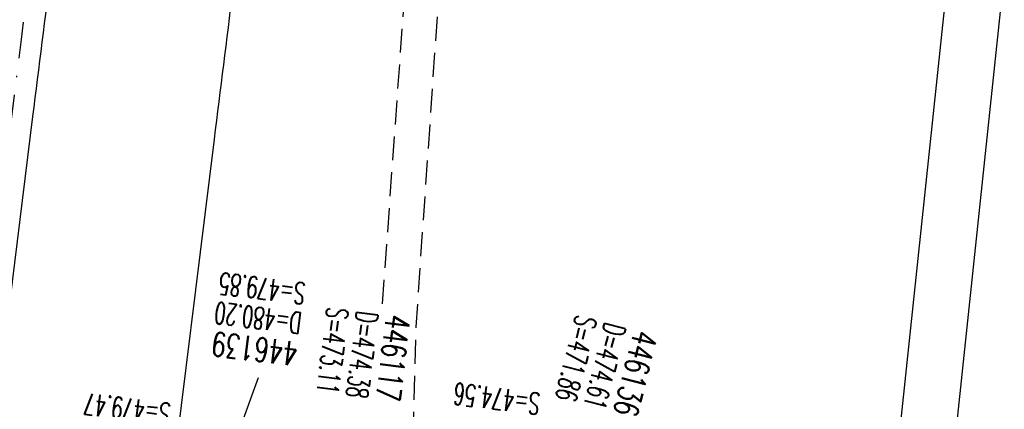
# Model space of a CAD drawing. Extents: x 459406 to 461721, y 413308 to 423218.
# Tile 51 of 256: x 461047 to 461129, y 414869 to 414902. Entities that reach past the tile are written whole.
import ezdxf

# ---------------------------------------------------------------- set-up
doc = ezdxf.new("R2010")
doc.units = 0
doc.header["$LTSCALE"] = 2
doc.header["$MEASUREMENT"] = 0
doc.linetypes.add('GESTRICH-X2', pattern=[1.5, 1, -0.5])
doc.linetypes.add('STRICHPT-X3', pattern=[3, 1.5, -0.75, 0, -0.75])
for name, color, linetype in [('ACHSE', 1, 'STRICHPT-X3'), ('FBR', 8, 'CONTINUOUS'), ('NBS-TRASSE', 7, 'CONTINUOUS'), ('SCHACHTNR', 6, 'CONTINUOUS'), ('WEG', 8, 'GESTRICH-X2')]:
    doc.layers.add(name, color=color, linetype=linetype)
doc.styles.add('ROMANS', font='romans.shx', dxfattribs={"width": 0.8})

msp = doc.modelspace()

# ---------------------------------------------------------------- linework, layer by layer
at = {"layer": 'ACHSE', "flags": 128}
msp.add_lwpolyline([(460985.548, 416976.25), (460982.742, 416926.329), (460979.936, 416876.407), (460977.13, 416826.486), (460974.324, 416776.565), (460971.518, 416726.644), (460968.712, 416676.723), (460965.906, 416626.802), (460963.1, 416576.88, 0), (460961.733, 416552.566, 0), (460960.294, 416526.959, -0.000009), (460958.89, 416501.998, 0.00001), (460957.487, 416477.038, 0.000001), (460956.785, 416464.557, -0.000001), (460956.084, 416452.077), (460954.681, 416427.117), (460953.278, 416402.156), (460951.875, 416377.196, 0.000027), (460951.185, 416364.909, -0.000114), (460950.495, 416352.621, -0.000169), (460950.493, 416352.583, 0.000019), (460950.473, 416352.235, 0.002347), (460949.964, 416342.501, 0.0015), (460949.285, 416327.263, 0.002663), (460948.888, 416316.296, 0.002084), (460948.513, 416302.275, 0.002087), (460948.283, 416289.783, 0.002085), (460948.158, 416277.278, 0.002085), (460948.137, 416264.779, 0.002085), (460948.22, 416252.279, 0.002086), (460948.407, 416239.774, 0.002088), (460948.699, 416227.283, 0.002084), (460949.095, 416214.794, 0.002083), (460949.595, 416202.3, 0.002081), (460950.199, 416189.812, 0.002082), (460950.907, 416177.335, 0.002086), (460951.719, 416164.862, 0.002086), (460952.635, 416152.395, 0.002087), (460953.654, 416139.944, 0.002084), (460954.779, 416127.487, 0.002085), (460956.008, 416115.039, 0.002088), (460957.338, 416102.619, 0.002086), (460958.772, 416090.211, 0.002083), (460960.312, 416077.796, 0.002082), (460961.956, 416065.389, 0.002087), (460963.699, 416053.027, 0.002086), (460965.546, 416040.675, 0.002083), (460967.499, 416028.318, 0.00208), (460969.554, 416015.985, 0.002081), (460971.71, 416003.675, 0.002087), (460973.97, 415991.377, 0.002089), (460976.331, 415979.107, 0.002087), (460978.792, 415966.867, 0.002082), (460981.362, 415954.618, 0.002082), (460984.148, 415941.865, 0.002276), (460986.8, 415930.217, 0.001902), (460990.244, 415915.651, 0.002837), (460992.645, 415905.91, 0.000643), (460995.488, 415894.713, 0.001405), (460996.809, 415889.596, 0), (460998.528, 415883.015, 0.000001), (460998.872, 415881.699), (461005.191, 415857.511, 0.000017), (461008.351, 415845.417, -0.000015), (461011.511, 415833.323, -0.000002), (461014.671, 415821.229, -0.000002), (461017.83, 415809.135, -0.000001), (461020.99, 415797.041, 0.000005), (461024.149, 415784.946), (461030.468, 415760.758), (461036.787, 415736.57, 0.000028), (461038.983, 415728.166, -0.000015), (461041.179, 415719.762, -0.00065), (461041.486, 415718.58, -0.000124), (461043.088, 415712.377, -0.002577), (461045.469, 415702.947, -0.001641), (461049.083, 415688.106, -0.002531), (461051.665, 415677.106, -0.002087), (461054.672, 415663.739, -0.002079), (461057.313, 415651.527, -0.002077), (461059.854, 415639.283, -0.002078), (461062.295, 415627.009, -0.002083), (461064.629, 415614.743, -0.002085), (461066.86, 415602.46, -0.00208), (461068.994, 415590.128, -0.00208), (461071.024, 415577.786, -0.002082), (461072.949, 415565.443, -0.002086), (461074.772, 415553.076, -0.002086), (461076.492, 415540.695, -0.002081), (461078.107, 415528.309, -0.002078), (461079.622, 415515.892, -0.00208), (461081.034, 415503.452, -0.002087), (461082.339, 415491.041, -0.002085), (461083.54, 415478.621, -0.002078), (461084.641, 415466.147, -0.002076), (461085.638, 415453.67, -0.002082), (461086.529, 415441.219, -0.002088), (461087.317, 415428.753, -0.002085), (461088.001, 415416.263, -0.002081), (461088.581, 415403.772, -0.002082), (461089.057, 415391.285, -0.00208), (461089.429, 415378.795, -0.002078), (461089.697, 415366.294, -0.002082), (461089.861, 415353.787, -0.002085), (461089.921, 415341.295, -0.002085), (461089.877, 415328.803, -0.002082), (461089.728, 415316.296, -0.002078), (461089.475, 415303.794, -0.00208), (461089.119, 415291.304, -0.002082), (461088.658, 415278.809, -0.002084), (461088.094, 415266.325, -0.002082), (461087.426, 415253.85, -0.00208), (461086.653, 415241.367, -0.002079), (461085.777, 415228.897, -0.00208), (461084.797, 415216.436, -0.002085), (461083.633, 415203.064, -0.002418), (461082.526, 415191.54, -0.001753), (461080.941, 415176.374, -0.002741), (461079.84, 415166.685, -0.000279), (461078.804, 415158.036, -0.000933), (461078.489, 415155.455, -0.000004), (461077.263, 415145.575, -0.00001), (461076.803, 415141.87), (461073.723, 415117.061, 0.000001), (461071.82, 415101.734, 0.000001), (461070.643, 415092.251, 0.000018), (461069.104, 415079.846, -0.000014), (461067.564, 415067.441, -0.000008), (461066.024, 415055.036, 0.000011), (461064.484, 415042.632), (461058.325, 414993.013), (461052.166, 414943.394, -0.000009), (461049.086, 414918.584, 0.000009), (461046.006, 414893.774), (461039.847, 414844.155), (461033.688, 414794.536), (461027.529, 414744.917, -0.00001), (461024.449, 414720.107, 0.00001), (461021.369, 414695.298, 0.000001), (461018.29, 414670.488, -0.000001), (461015.21, 414645.678, 0), (461011.182, 414613.231, -0.000001), (461009.051, 414596.059, -0.000009), (461005.971, 414571.249, 0.00001), (461002.891, 414546.44), (460996.732, 414496.821), (460990.573, 414447.202), (460984.414, 414397.583, -0.000009), (460981.334, 414372.773, 0.000009), (460978.254, 414347.963), (460972.095, 414298.344), (460965.936, 414248.725), (460959.777, 414199.106, -0.00001), (460956.697, 414174.297, 0.00001), (460953.617, 414149.487, 0.000001), (460950.537, 414124.677, -0.000001), (460947.458, 414099.867, 0), (460943.43, 414067.42, -0.000001), (460941.299, 414050.248, -0.000009), (460938.219, 414025.438, 0.00001), (460935.139, 414000.629), (460928.98, 413951.01), (460922.821, 413901.391, 0.000001), (460919.742, 413876.581, -0.000001), (460916.662, 413851.771, -0.00001), (460913.582, 413826.961, 0.00001), (460910.502, 413802.152), (460904.343, 413752.533), (460898.184, 413702.914), (460892.025, 413653.295, -0.00001), (460888.945, 413628.486, 0.00001), (460885.865, 413603.676, 0.000001), (460882.785, 413578.866, -0.000001), (460879.706, 413554.056, 0), (460875.678, 413521.609, -0.000001), (460873.547, 413504.437, -0.000009), (460870.467, 413479.628, 0.00001), (460867.387, 413454.818), (460861.228, 413405.199), (460855.069, 413355.58, -0.000004), (460853.233, 413340.792, -0.000002), (460849.402, 413309.93)], format="xyb", dxfattribs=at)
at = {"layer": 'FBR'}
for points in [[(461016.137, 415808.693, -0.000001), (461019.296, 415796.598, 0.000005)], [(461038.149, 414844.685), (461038.11, 414844.371), (461031.951, 414794.752), (461025.792, 414745.133, -0.00001), (461022.712, 414720.323, 0.00001), (461019.632, 414695.514, 0.000001), (461016.553, 414670.704), (461013.473, 414645.894), (461009.446, 414613.446), (461007.314, 414596.275, -0.000009), (461004.234, 414571.465, 0.00001), (461001.154, 414546.656), (460994.995, 414497.037), (460988.836, 414447.418), (460982.677, 414397.799, -0.000009), (460979.597, 414372.989, 0.000009), (460976.517, 414348.179)], [(461041.626, 414844.281), (461041.584, 414843.939), (461035.425, 414794.32), (461029.266, 414744.701, -0.00001), (461026.186, 414719.892, 0.00001), (461023.106, 414695.082, 0.000001), (461020.026, 414670.272), (461016.947, 414645.462), (461012.919, 414613.015), (461010.788, 414595.843, -0.000009), (461007.708, 414571.034, 0.00001), (461004.628, 414546.224), (460998.469, 414496.605), (460992.31, 414446.986), (460986.151, 414397.367, -0.000009), (460983.071, 414372.557, 0.000009), (460979.991, 414347.747)], [(461055.774, 414832.433), (461050.807, 414792.411), (461044.648, 414742.792, -0.00001), (461041.568, 414717.982, 0.00001), (461038.488, 414693.173, 0.000001), (461035.408, 414668.363), (461032.329, 414643.553), (461028.301, 414611.106), (461026.17, 414593.934, -0.000009), (461023.09, 414569.124, 0.00001), (461020.01, 414544.315), (461013.851, 414494.696), (461007.692, 414445.077), (461001.533, 414395.458, -0.000009), (460998.453, 414370.648, 0.000009), (460995.373, 414345.838)], [(461070.084, 415101.949, 0.000001), (461068.906, 415092.467, 0.000018)], [(461073.557, 415101.518, 0.000001), (461072.38, 415092.035, 0.000018)], [(461088.691, 415099.639, 0.000001), (461087.514, 415090.157, 0.000018)], [(460985.9, 414549.589, 0), (460985.772, 414548.565), (460979.613, 414498.946), (460973.454, 414449.327), (460967.295, 414399.708, -0.000009), (460964.215, 414374.898, 0.000009), (460961.135, 414350.088), (460954.976, 414300.469), (460948.817, 414250.85), (460942.658, 414201.231, -0.00001), (460939.578, 414176.422, 0.00001), (460936.498, 414151.612, 0.000001), (460933.419, 414126.802), (460930.339, 414101.992), (460926.312, 414069.544), (460924.18, 414052.373, -0.000009), (460921.1, 414027.564, 0.00001), (460918.02, 414002.754), (460911.861, 413953.135), (460905.702, 413903.516, 0.000001), (460902.623, 413878.706, -0.000001), (460899.543, 413853.896, -0.00001), (460896.463, 413829.087, 0.00001), (460893.383, 413804.277)], [(460951.88, 414149.703, 0.000001), (460948.801, 414124.893)], [(460955.354, 414149.271, 0.000001), (460952.274, 414124.461)], [(460970.736, 414147.362, 0.000001), (460967.656, 414122.552)], [(460921.084, 413901.607, 0.000001), (460918.005, 413876.797, -0.000001), (460914.925, 413851.987, -0.00001)], [(460924.558, 413901.175, 0.000001), (460921.478, 413876.365, -0.000001), (460918.399, 413851.555, -0.00001)], [(460939.94, 413899.266, 0.000001), (460936.86, 413874.456, -0.000001), (460933.781, 413849.646, -0.00001)], [(461050.429, 414943.61, -0.000009), (461047.349, 414918.8, 0.000009), (461044.269, 414893.99), (461039.102, 414852.363)], [(461053.903, 414943.178, -0.000009), (461050.823, 414918.368, 0.000009), (461047.743, 414893.558), (461042.581, 414851.973)], [(461069.037, 414941.3, -0.000009), (461065.956, 414916.489, 0.000009), (461062.877, 414891.68), (461058.95, 414860.047)]]:
    msp.add_lwpolyline(points, format="xyb", dxfattribs=at)
at = {"layer": 'NBS-TRASSE'}
for points in [[(461132.59, 415003.095), (461125.422, 414918.56), (461114.932, 414819.159), (461102.754, 414719.938), (461093.747, 414653.048)], [(461137.303, 415003.095), (461130.061, 414918.122), (461119.562, 414818.631), (461107.376, 414719.343), (461098.371, 414652.473)]]:
    msp.add_lwpolyline(points, dxfattribs=at)
at = {"layer": 'SCHACHTNR'}
msp.add_line((461065.112, 414867.731), (461066.582, 414871.784), dxfattribs=at)
at = {"layer": 'WEG', "flags": 128}
for points in [[(461082.399, 414954.741), (461076.879, 414877.844)], [(461109.233, 414838.449), (461091.688, 414842.575), (461081.508, 414844.67), (461080.827, 414846.006), (461080.135, 414848.252), (461079.636, 414850.964), (461079.443, 414855.883), (461079.284, 414860.176), (461079.716, 414876.019), (461085.102, 414954.547)]]:
    msp.add_lwpolyline(points, dxfattribs=at)

# ---------------------------------------------------------------- texts
at = {"layer": 'SCHACHTNR', "style": 'ROMANS'}
for s, height, rotation, width, p in [('S=479.85', 1.8, 172.924, 0.6, (461070.56, 414879.674)), ('D=480.20', 1.8, 172.924, 0.6, (461070.247, 414877.206)), ('S=473.11', 1.8, 262.924, 0.6, (461072.3, 414877.722)), ('D=474.38', 1.8, 262.924, 0.6, (461074.769, 414877.41)), ('446117', 2, 262.924, 0.7, (461077.238, 414877.128)), ('S=471.86', 1.8, 255.72078, 0.6, (461093.064, 414877.102)), ('D=474.61', 1.8, 255.72078, 0.6, (461095.474, 414876.482)), ('446139', 2, 172.924, 0.7, (461069.935, 414874.737)), ('446136', 2, 255.72078, 0.7, (461097.916, 414875.859)), ('S=474.56', 1.8, 172.924, 0.6, (461090.127, 414870.479)), ('S=479.47', 1.8, 172.924, 0.6, (461059.311, 414869.628))]:
    msp.add_text(s, height=height, rotation=rotation, dxfattribs=dict(at, width=width)).set_placement(p)

doc.saveas('drawing.dxf')
